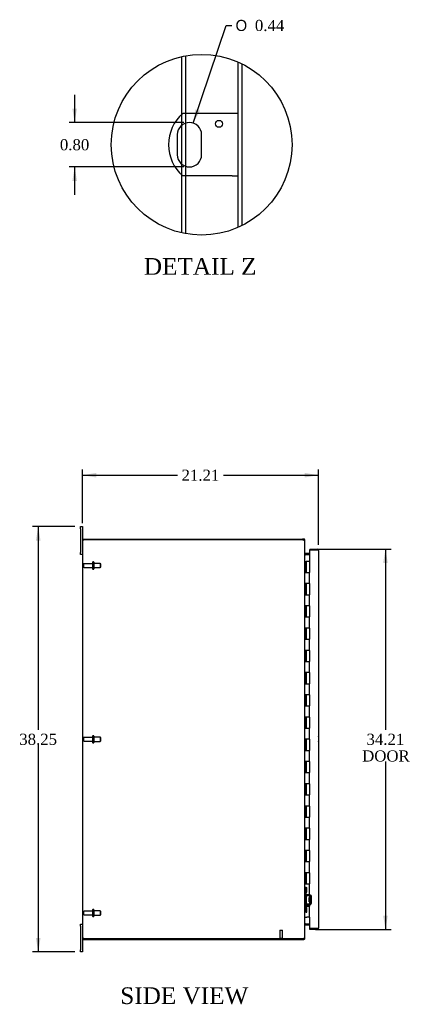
# Model space of a CAD drawing. Header units: inches. Extents: x 19 to 237, y 5 to 158.
# Tile 2 of 8: x 19 to 53, y 55 to 143. Entities that reach past the tile are written whole.
import ezdxf
from ezdxf.enums import TextEntityAlignment as Align

# ---------------------------------------------------------------- set-up
doc = ezdxf.new("R2010")
doc.units = ezdxf.units.IN
doc.header["$MEASUREMENT"] = 0
doc.layers.get('0').update_dxf_attribs({"linetype": 'CONTINUOUS'})
for name, color, linetype in [('COM40153-1', 7, 'CONTINUOUS'), ('COM42780', 7, 'CONTINUOUS'), ('COM48491', 7, 'CONTINUOUS'), ('COM48519', 7, 'CONTINUOUS'), ('COM71780-21', 7, 'CONTINUOUS'), ('DEFAULT', 7, 'CONTINUOUS'), ('FET07710', 7, 'CONTINUOUS'), ('HNG10620-32B', 7, 'CONTINUOUS'), ('HNG10620-32C', 7, 'CONTINUOUS'), ('STD21878', 7, 'CONTINUOUS'), ('STD26094', 7, 'CONTINUOUS')]:
    doc.layers.add(name, color=color, linetype=linetype)
doc.styles.add('SEACAD_SOLID_EDGE_ANSI1_SY', font='txt')
doc.styles.add('SEACAD_TIMES_NEW_ROMAN', font='times.ttf')

# ---------------------------------------------------------------- blocks, each defined once
blk = doc.blocks.new('GDIMGGROUP2')
at = {"layer": 'DEFAULT', "linetype": 'Continuous'}
for points in [[(25.503, 102.438), (24.253, 102.229), (25.503, 102.021)], [(44.213, 102.438), (44.213, 102.021), (45.463, 102.229)]]:
    blk.add_hatch(color=136, dxfattribs=at).paths.add_polyline_path(points)
at = {"layer": 'DEFAULT', "color": 136, "linetype": 'Continuous'}
for p, q in [((24.253, 97.913), (24.253, 102.729)), ((45.463, 95.97), (45.463, 102.729)), ((24.253, 102.229), (32.802, 102.229)), ((36.915, 102.229), (45.463, 102.229))]:
    blk.add_line(p, q, dxfattribs=at)
at = {"layer": 'DEFAULT', "color": 136, "linetype": 'Continuous', "style": 'SEACAD_TIMES_NEW_ROMAN'}
blk.add_text('21.21', height=1, dxfattribs=at).set_placement((33.152, 102.729), align=Align.TOP_LEFT)
blk = doc.blocks.new('GDIMGGROUP3')
at = {"layer": 'DEFAULT', "linetype": 'Continuous'}
for points in [[(20.059, 96.351), (20.476, 96.351), (20.267, 97.601)], [(20.059, 60.601), (20.267, 59.351), (20.476, 60.601)]]:
    blk.add_hatch(color=136, dxfattribs=at).paths.add_polyline_path(points)
at = {"layer": 'DEFAULT', "color": 136, "linetype": 'Continuous'}
for p, q in [((23.566, 97.601), (19.767, 97.601)), ((20.267, 97.601), (20.267, 79.326)), ((20.267, 77.976), (20.267, 59.351)), ((23.566, 59.351), (19.767, 59.351))]:
    blk.add_line(p, q, dxfattribs=at)
at = {"layer": 'DEFAULT', "color": 136, "linetype": 'Continuous', "style": 'SEACAD_TIMES_NEW_ROMAN'}
blk.add_text('38.25', height=1, dxfattribs=at).set_placement((18.561, 78.976), align=Align.TOP_LEFT)
blk = doc.blocks.new('GDIMGGROUP12')
at = {"layer": 'DEFAULT', "linetype": 'Continuous'}
for points in [[(51.698, 94.328), (51.49, 95.578), (51.282, 94.328)], [(51.698, 62.623), (51.282, 62.623), (51.49, 61.373)]]:
    blk.add_hatch(color=136, dxfattribs=at).paths.add_polyline_path(points)
at = {"layer": 'DEFAULT', "color": 136, "linetype": 'Continuous'}
for p, q in [((45.196, 95.578), (51.99, 95.578)), ((51.49, 95.578), (51.49, 79.326)), ((51.49, 76.476), (51.49, 61.373)), ((45.196, 61.373), (51.99, 61.373))]:
    blk.add_line(p, q, dxfattribs=at)
at = {"layer": 'DEFAULT', "color": 136, "linetype": 'Continuous', "style": 'SEACAD_TIMES_NEW_ROMAN'}
for s, p in [('34.21', (49.784, 78.976)), ('DOOR', (49.393, 77.476))]:
    blk.add_text(s, height=1, dxfattribs=at).set_placement(p, align=Align.TOP_LEFT)
blk = doc.blocks.new('GDIMGGROUP26')
at = {"layer": 'DEFAULT', "linetype": 'Continuous'}
for points in [[(23.334, 135.202), (23.543, 133.952), (23.751, 135.202)], [(23.334, 128.702), (23.751, 128.702), (23.543, 129.952)]]:
    blk.add_hatch(color=136, dxfattribs=at).paths.add_polyline_path(points)
at = {"layer": 'DEFAULT', "color": 136, "linetype": 'Continuous'}
for p, q in [((23.543, 136.452), (23.543, 133.952)), ((33.367, 133.952), (23.043, 133.952)), ((33.367, 129.952), (23.043, 129.952)), ((23.543, 129.952), (23.543, 127.452))]:
    blk.add_line(p, q, dxfattribs=at)
at = {"layer": 'DEFAULT', "color": 136, "linetype": 'Continuous', "style": 'SEACAD_TIMES_NEW_ROMAN'}
blk.add_text('0.80', height=1, dxfattribs=at).set_placement((22.215, 132.452), align=Align.TOP_LEFT)
blk = doc.blocks.new('GDIMGGROUP27')
at = {"layer": 'DEFAULT', "linetype": 'Continuous'}
blk.add_hatch(color=136, dxfattribs=at).paths.add_polyline_path([(34.414, 135.146), (34.214, 133.895), (34.809, 135.014)])
at = {"layer": 'DEFAULT', "color": 136, "linetype": 'Continuous'}
for p, q in [((34.214, 133.895), (37.161, 142.678)), ((37.161, 142.678), (37.661, 142.678))]:
    blk.add_line(p, q, dxfattribs=at)
for s, style, p in [('O', 'SEACAD_SOLID_EDGE_ANSI1_SY', (38.011, 143.178)), ('0.44', 'SEACAD_TIMES_NEW_ROMAN', (39.751, 143.178))]:
    blk.add_text(s, height=1, dxfattribs=dict(at, style=style)).set_placement(p, align=Align.TOP_LEFT)

msp = doc.modelspace()

# ---------------------------------------------------------------- linework, layer by layer
at = {"color": 7}
msp.add_circle((34.959, 131.952), 8.127, dxfattribs=at)
at = {"layer": 'COM40153-1', "color": 7}
for p, q in [((37.702, 134.764), (33.261, 134.764)), ((38.242, 134.764), (37.702, 134.764)), ((32.774, 132.859), (32.774, 131.044)), ((34.959, 131.044), (34.959, 132.859)), ((37.702, 129.139), (33.261, 129.139)), ((37.702, 129.139), (38.242, 129.139))]:
    msp.add_line(p, q, dxfattribs=at)
msp.add_circle((36.522, 133.829), 0.312, dxfattribs=at)
for centre, radius, start, end in [((35.742, 131.952), 3.75, 131.40962, 228.59038), ((33.867, 132.859), 1.092, 0, 180), ((33.867, 131.044), 1.092, 180, 0), ((44.753, 78.516), 0.75, 341.20309, 18.79691)]:
    msp.add_arc(centre, radius, start, end, dxfattribs=at)
at = {"layer": 'COM42780', "color": 7}
for p, q in [((44.253, 65.153), (44.295, 65.153)), ((44.295, 64.716), (44.253, 64.716)), ((44.346, 65.153), (44.295, 65.153)), ((44.346, 64.716), (44.295, 64.716)), ((44.346, 65.153), (44.413, 65.153)), ((44.346, 64.716), (44.346, 65.153)), ((44.346, 64.716), (44.413, 64.716)), ((44.348, 65.153), (44.348, 64.716)), ((44.348, 64.531), (44.348, 64.716)), ((44.413, 64.716), (44.413, 65.153)), ((44.683, 64.383), (44.394, 64.388)), ((44.685, 64.478), (44.396, 64.483)), ((44.635, 63.843), (44.635, 64.233)), ((44.73, 64.233), (44.635, 64.233)), ((44.825, 64.163), (44.635, 64.163)), ((44.825, 64.144), (44.635, 64.144)), ((44.635, 63.931), (44.825, 63.931)), ((44.825, 63.913), (44.635, 63.913)), ((44.635, 63.843), (44.73, 63.843)), ((44.739, 64.466), (44.685, 64.478)), ((44.73, 63.741), (44.73, 64.335)), ((44.825, 63.741), (44.825, 64.335)), ((44.253, 63.359), (44.295, 63.359)), ((44.295, 62.922), (44.253, 62.922)), ((44.295, 63.359), (44.346, 63.359)), ((44.346, 62.922), (44.295, 62.922)), ((44.346, 63.359), (44.413, 63.359)), ((44.346, 62.922), (44.346, 63.359)), ((44.346, 62.922), (44.413, 62.922)), ((44.347, 63.228), (44.348, 63.228)), ((44.347, 63.118), (44.347, 63.228)), ((44.347, 63.197), (44.348, 63.197)), ((44.347, 63.118), (44.348, 63.118)), ((44.347, 63.088), (44.347, 63.118)), ((44.347, 63.113), (44.348, 63.113)), ((44.347, 63.088), (44.348, 63.088)), ((44.347, 63.054), (44.347, 63.088)), ((44.347, 63.054), (44.348, 63.054)), ((44.348, 63.359), (44.348, 63.545)), ((44.348, 63.359), (44.348, 62.922)), ((44.394, 63.688), (44.683, 63.693)), ((44.396, 63.593), (44.685, 63.598)), ((44.413, 62.922), (44.413, 63.359)), ((44.685, 63.598), (44.739, 63.609))]:
    msp.add_line(p, q, dxfattribs=at)
for centre, radius, start, end in [((44.396, 64.531), 0.143, 180, 206.90823), ((44.396, 64.531), 0.143, 206.90823, 269), ((44.396, 64.531), 0.048, 180, 269), ((44.682, 64.335), 0.048, 0, 89), ((44.682, 64.335), 0.143, 0, 66.66652), ((44.396, 63.545), 0.143, 153.09177, 180), ((44.396, 63.545), 0.143, 91, 153.09177), ((44.396, 63.545), 0.048, 91, 180), ((44.682, 63.741), 0.048, 271, 0), ((44.682, 63.741), 0.143, 293.33348, 0)]:
    msp.add_arc(centre, radius, start, end, dxfattribs=at)
at = {"layer": 'COM48491', "color": 7}
for p, q in [((33.537, 134.764), (33.537, 139.953)), ((33.177, 134.687), (33.177, 139.88)), ((38.242, 124.517), (38.242, 139.386)), ((38.602, 124.687), (38.602, 139.216)), ((33.177, 133.706), (33.177, 134.687)), ((33.537, 133.901), (33.537, 134.764)), ((33.537, 130.003), (33.537, 133.901)), ((33.177, 130.197), (33.177, 133.706)), ((33.177, 129.216), (33.177, 130.197)), ((33.537, 129.139), (33.537, 130.003)), ((33.177, 124.023), (33.177, 129.216)), ((33.537, 123.951), (33.537, 129.139)), ((24.253, 96.404), (24.361, 96.404)), ((24.253, 96.404), (24.253, 60.548)), ((44.027, 96.404), (24.361, 96.404)), ((44.253, 60.653), (44.253, 96.299)), ((44.279, 95.076), (44.289, 95.076)), ((44.668, 95.076), (44.289, 95.076)), ((44.289, 61.876), (44.279, 61.876)), ((44.289, 61.876), (44.668, 61.876)), ((24.361, 60.548), (24.253, 60.548)), ((24.361, 60.548), (44.027, 60.548))]:
    msp.add_line(p, q, dxfattribs=at)
for centre, radius, start, end in [((44.027, 96.154), 0.25, 61.84537, 90), ((44.206, 96.294), 0.0479, 4.85781, 50.20268), ((44.395, 95.158), 0.142, 183.34421, 215.31064), ((44.395, 61.793), 0.142, 144.68935, 176.6558), ((44.027, 60.798), 0.25, 270, 298.15463), ((44.1, 60.792), 0.219, 281.9896, 308.4732), ((44.206, 60.657), 0.0479, 309.79734, 355.14219)]:
    msp.add_arc(centre, radius, start, end, dxfattribs=at)
msp.add_open_spline([(44.236, 96.331), (44.235, 96.332), (44.233, 96.334), (44.229, 96.338), (44.225, 96.341), (44.221, 96.344), (44.216, 96.346), (44.211, 96.349), (44.205, 96.352), (44.198, 96.356), (44.188, 96.36), (44.176, 96.365), (44.165, 96.368), (44.155, 96.371), (44.149, 96.373), (44.145, 96.374)], degree=3, knots=[0, 0, 0, 0, 0.058508, 0.117588, 0.177234, 0.23744, 0.298196, 0.359495, 0.421327, 0.483683, 0.609872, 0.738031, 0.824554, 0.911887, 1, 1, 1, 1], dxfattribs=at)
at = {"layer": 'COM48519', "color": 7}
for p, q in [((24.325, 96.404), (24.325, 96.476)), ((24.325, 96.476), (44.027, 96.476)), ((44.145, 96.476), (44.027, 96.476)), ((44.145, 96.404), (44.027, 96.404)), ((44.145, 96.404), (44.145, 96.476)), ((44.181, 96.368), (44.176, 96.387)), ((44.181, 96.368), (44.253, 96.368)), ((44.253, 96.299), (44.253, 96.368)), ((44.279, 95.174), (44.259, 95.105)), ((44.668, 95.173), (44.289, 95.173)), ((44.668, 95.101), (44.289, 95.101)), ((44.279, 61.777), (44.259, 61.846)), ((44.289, 61.851), (44.668, 61.851)), ((44.289, 61.779), (44.668, 61.779)), ((24.325, 60.548), (24.325, 60.476)), ((24.325, 60.476), (44.027, 60.476)), ((44.027, 60.548), (44.145, 60.548)), ((44.027, 60.476), (44.145, 60.476)), ((44.145, 60.548), (44.145, 60.476)), ((44.176, 60.564), (44.181, 60.584)), ((44.181, 60.584), (44.253, 60.584)), ((44.253, 60.584), (44.253, 60.653))]:
    msp.add_line(p, q, dxfattribs=at)
for centre, radius, start, end in [((44.145, 96.368), 0.108, 32.64308, 90.00001), ((44.145, 96.368), 0.036, 32.6431, 90), ((44.145, 96.368), 0.108, 0, 32.64312), ((44.289, 95.209), 0.036, 180, 253.77952), ((44.289, 95.209), 0.108, 253.77952, 270), ((44.289, 95.209), 0.036, 253.77952, 270), ((44.289, 61.743), 0.036, 106.22048, 180), ((44.289, 61.743), 0.108, 90, 106.22048), ((44.289, 61.743), 0.036, 90, 106.22048), ((44.145, 60.584), 0.036, 270, 327.3569), ((44.145, 60.584), 0.108, 270, 327.3569), ((44.145, 60.584), 0.108, 327.3569, 0)]:
    msp.add_arc(centre, radius, start, end, dxfattribs=at)
at = {"layer": 'COM71780-21', "color": 7}
for p, q in [((45.355, 95.506), (44.668, 95.506)), ((44.668, 95.506), (44.668, 94.476)), ((44.696, 95.578), (44.696, 95.506)), ((44.696, 95.578), (45.355, 95.578)), ((44.696, 95.506), (45.355, 95.506)), ((45.457, 95.506), (45.355, 95.506)), ((45.355, 95.506), (45.457, 95.506)), ((45.463, 95.47), (45.463, 61.481)), ((44.668, 62.476), (44.668, 61.445)), ((44.668, 61.445), (45.355, 61.445)), ((44.696, 61.373), (44.696, 61.445)), ((45.355, 61.445), (44.696, 61.445)), ((45.355, 61.373), (44.696, 61.373)), ((45.355, 61.445), (45.457, 61.445)), ((45.457, 61.445), (45.355, 61.445))]:
    msp.add_line(p, q, dxfattribs=at)
for centre, start, end in [((45.355, 95.47), 19.47122, 90), ((45.355, 95.47), 0, 19.47122), ((45.355, 61.481), 270, 340.52878), ((45.355, 61.481), 340.52878, 0)]:
    msp.add_arc(centre, 0.108, start, end, dxfattribs=at)
for centre, start_param, end_param in [((45.355, 95.47), 3.141593, 3.48143), ((45.355, 61.481), 2.801756, 3.141593)]:
    msp.add_ellipse(centre, major_axis=(-0.108, 0), ratio=0.997813, start_param=start_param, end_param=end_param, dxfattribs=at)
at = {"layer": 'FET07710', "color": 7}
for p, q in [((24.066, 97.413), (24.066, 97.601)), ((24.066, 97.601), (24.253, 97.601)), ((24.066, 97.413), (24.066, 95.288)), ((24.253, 97.601), (24.253, 97.413)), ((24.253, 97.413), (24.253, 96.404)), ((24.066, 95.101), (24.066, 95.288)), ((24.253, 95.101), (24.066, 95.101)), ((24.066, 61.663), (24.066, 61.851)), ((24.066, 61.851), (24.253, 61.851)), ((24.066, 61.663), (24.066, 59.538)), ((24.253, 60.548), (24.253, 59.538)), ((24.066, 59.351), (24.066, 59.538)), ((24.253, 59.351), (24.066, 59.351)), ((24.253, 59.538), (24.253, 59.351))]:
    msp.add_line(p, q, dxfattribs=at)
at = {"layer": 'HNG10620-32B', "color": 7}
for p, q in [((44.253, 94.476), (44.279, 94.476)), ((44.279, 94.476), (44.297, 94.476)), ((44.297, 94.476), (44.34, 94.476)), ((44.297, 94.476), (44.297, 93.476)), ((44.34, 94.476), (44.34, 93.476)), ((44.297, 93.476), (44.406, 93.476)), ((44.406, 93.476), (44.668, 93.476)), ((44.668, 92.476), (44.668, 93.476)), ((44.406, 92.476), (44.297, 92.476)), ((44.297, 92.476), (44.297, 91.476)), ((44.34, 92.476), (44.34, 91.476)), ((44.668, 92.476), (44.406, 92.476)), ((44.297, 91.476), (44.406, 91.476)), ((44.406, 91.476), (44.668, 91.476)), ((44.668, 90.476), (44.668, 91.476)), ((44.406, 90.476), (44.297, 90.476)), ((44.297, 90.476), (44.297, 89.476)), ((44.34, 90.476), (44.34, 89.476)), ((44.668, 90.476), (44.406, 90.476)), ((44.297, 89.476), (44.406, 89.476)), ((44.406, 89.476), (44.668, 89.476)), ((44.668, 88.476), (44.668, 89.476)), ((44.406, 88.476), (44.297, 88.476)), ((44.297, 88.476), (44.297, 87.476)), ((44.34, 88.476), (44.34, 87.476)), ((44.668, 88.476), (44.406, 88.476)), ((44.297, 87.476), (44.406, 87.476)), ((44.406, 87.476), (44.668, 87.476)), ((44.668, 86.476), (44.668, 87.476)), ((44.406, 86.476), (44.297, 86.476)), ((44.297, 86.476), (44.297, 85.476)), ((44.34, 86.476), (44.34, 85.476)), ((44.668, 86.476), (44.406, 86.476)), ((44.297, 85.476), (44.406, 85.476)), ((44.406, 85.476), (44.668, 85.476)), ((44.668, 84.476), (44.668, 85.476)), ((44.406, 84.476), (44.297, 84.476)), ((44.297, 84.476), (44.297, 83.476)), ((44.34, 84.476), (44.34, 83.476)), ((44.668, 84.476), (44.406, 84.476)), ((44.297, 83.476), (44.406, 83.476)), ((44.406, 83.476), (44.668, 83.476)), ((44.668, 82.476), (44.668, 83.476)), ((44.406, 82.476), (44.297, 82.476)), ((44.297, 82.476), (44.297, 81.476)), ((44.34, 82.476), (44.34, 81.476)), ((44.668, 82.476), (44.406, 82.476)), ((44.297, 81.476), (44.406, 81.476)), ((44.406, 81.476), (44.668, 81.476)), ((44.668, 80.476), (44.668, 81.476)), ((44.406, 80.476), (44.297, 80.476)), ((44.297, 80.476), (44.297, 79.476)), ((44.34, 80.476), (44.34, 79.476)), ((44.668, 80.476), (44.406, 80.476)), ((44.297, 79.476), (44.406, 79.476)), ((44.406, 79.476), (44.668, 79.476)), ((44.668, 78.476), (44.668, 79.476)), ((44.406, 78.476), (44.297, 78.476)), ((44.297, 78.476), (44.297, 77.476)), ((44.34, 78.476), (44.34, 77.476)), ((44.668, 78.476), (44.406, 78.476)), ((44.297, 77.476), (44.406, 77.476)), ((44.406, 77.476), (44.668, 77.476)), ((44.668, 76.476), (44.668, 77.476)), ((44.406, 76.476), (44.297, 76.476)), ((44.297, 76.476), (44.297, 75.476)), ((44.34, 76.476), (44.34, 75.476)), ((44.668, 76.476), (44.406, 76.476)), ((44.297, 75.476), (44.406, 75.476)), ((44.406, 75.476), (44.668, 75.476)), ((44.668, 74.476), (44.668, 75.476)), ((44.406, 74.476), (44.297, 74.476)), ((44.297, 74.476), (44.297, 73.476)), ((44.34, 74.476), (44.34, 73.476)), ((44.668, 74.476), (44.406, 74.476)), ((44.297, 73.476), (44.406, 73.476)), ((44.406, 73.476), (44.668, 73.476)), ((44.668, 72.476), (44.668, 73.476)), ((44.406, 72.476), (44.297, 72.476)), ((44.297, 72.476), (44.297, 71.476)), ((44.34, 72.476), (44.34, 71.476)), ((44.668, 72.476), (44.406, 72.476)), ((44.297, 71.476), (44.406, 71.476)), ((44.406, 71.476), (44.668, 71.476)), ((44.668, 70.476), (44.668, 71.476)), ((44.406, 70.476), (44.297, 70.476)), ((44.297, 70.476), (44.297, 69.476)), ((44.34, 70.476), (44.34, 69.476)), ((44.668, 70.476), (44.406, 70.476)), ((44.297, 69.476), (44.406, 69.476)), ((44.406, 69.476), (44.668, 69.476)), ((44.668, 68.476), (44.668, 69.476)), ((44.406, 68.476), (44.297, 68.476)), ((44.297, 68.476), (44.297, 67.476)), ((44.34, 68.476), (44.34, 67.476)), ((44.668, 68.476), (44.406, 68.476)), ((44.297, 67.476), (44.406, 67.476)), ((44.406, 67.476), (44.668, 67.476)), ((44.668, 66.476), (44.668, 67.476)), ((44.406, 66.476), (44.297, 66.476)), ((44.297, 66.476), (44.297, 65.476)), ((44.34, 66.476), (44.34, 65.476)), ((44.668, 66.476), (44.406, 66.476)), ((44.297, 65.476), (44.406, 65.476)), ((44.406, 65.476), (44.668, 65.476)), ((44.668, 64.476), (44.668, 65.476)), ((44.406, 64.476), (44.297, 64.476)), ((44.297, 64.476), (44.297, 63.476)), ((44.34, 64.476), (44.34, 63.476)), ((44.668, 64.476), (44.406, 64.476)), ((44.297, 63.476), (44.406, 63.476)), ((44.406, 63.476), (44.668, 63.476)), ((44.668, 62.476), (44.668, 63.476)), ((44.253, 62.476), (44.279, 62.476)), ((44.279, 62.476), (44.406, 62.476)), ((44.668, 62.476), (44.406, 62.476))]:
    msp.add_line(p, q, dxfattribs=at)
at = {"layer": 'HNG10620-32C', "color": 7}
for p, q in [((44.668, 94.476), (44.361, 94.476)), ((44.361, 94.476), (44.361, 93.476)), ((44.668, 94.476), (44.668, 93.476)), ((44.406, 93.476), (44.668, 93.476)), ((44.668, 92.476), (44.668, 93.476)), ((44.361, 92.476), (44.361, 91.476)), ((44.668, 92.476), (44.406, 92.476)), ((44.668, 92.476), (44.668, 91.476)), ((44.406, 91.476), (44.668, 91.476)), ((44.668, 90.476), (44.668, 91.476)), ((44.361, 90.476), (44.361, 89.476)), ((44.668, 90.476), (44.406, 90.476)), ((44.668, 90.476), (44.668, 89.476)), ((44.406, 89.476), (44.668, 89.476)), ((44.668, 88.476), (44.668, 89.476)), ((44.361, 88.476), (44.361, 87.476)), ((44.668, 88.476), (44.406, 88.476)), ((44.668, 88.476), (44.668, 87.476)), ((44.406, 87.476), (44.668, 87.476)), ((44.668, 86.476), (44.668, 87.476)), ((44.361, 86.476), (44.361, 85.476)), ((44.668, 86.476), (44.406, 86.476)), ((44.668, 86.476), (44.668, 85.476)), ((44.406, 85.476), (44.668, 85.476)), ((44.668, 84.476), (44.668, 85.476)), ((44.361, 84.476), (44.361, 83.476)), ((44.668, 84.476), (44.406, 84.476)), ((44.668, 84.476), (44.668, 83.476)), ((44.406, 83.476), (44.668, 83.476)), ((44.668, 82.476), (44.668, 83.476)), ((44.361, 82.476), (44.361, 81.476)), ((44.668, 82.476), (44.406, 82.476)), ((44.668, 82.476), (44.668, 81.476)), ((44.406, 81.476), (44.668, 81.476)), ((44.668, 80.476), (44.668, 81.476)), ((44.361, 80.476), (44.361, 79.476)), ((44.668, 80.476), (44.406, 80.476)), ((44.668, 80.476), (44.668, 79.476)), ((44.406, 79.476), (44.668, 79.476)), ((44.668, 78.476), (44.668, 79.476)), ((44.361, 78.476), (44.361, 77.476)), ((44.668, 78.476), (44.406, 78.476)), ((44.668, 78.476), (44.668, 77.476)), ((44.406, 77.476), (44.668, 77.476)), ((44.668, 76.476), (44.668, 77.476)), ((44.361, 76.476), (44.361, 75.476)), ((44.668, 76.476), (44.406, 76.476)), ((44.668, 76.476), (44.668, 75.476)), ((44.406, 75.476), (44.668, 75.476)), ((44.668, 74.476), (44.668, 75.476)), ((44.361, 74.476), (44.361, 73.476)), ((44.668, 74.476), (44.406, 74.476)), ((44.668, 74.476), (44.668, 73.476)), ((44.406, 73.476), (44.668, 73.476)), ((44.668, 72.476), (44.668, 73.476)), ((44.361, 72.476), (44.361, 71.476)), ((44.668, 72.476), (44.406, 72.476)), ((44.668, 72.476), (44.668, 71.476)), ((44.406, 71.476), (44.668, 71.476)), ((44.668, 70.476), (44.668, 71.476)), ((44.361, 70.476), (44.361, 69.476)), ((44.668, 70.476), (44.406, 70.476)), ((44.668, 70.476), (44.668, 69.476)), ((44.406, 69.476), (44.668, 69.476)), ((44.668, 68.476), (44.668, 69.476)), ((44.361, 68.476), (44.361, 67.476)), ((44.668, 68.476), (44.406, 68.476)), ((44.668, 68.476), (44.668, 67.476)), ((44.406, 67.476), (44.668, 67.476)), ((44.668, 66.476), (44.668, 67.476)), ((44.361, 66.476), (44.361, 65.476)), ((44.668, 66.476), (44.406, 66.476)), ((44.668, 66.476), (44.668, 65.476)), ((44.406, 65.476), (44.668, 65.476)), ((44.668, 64.476), (44.668, 65.476)), ((44.361, 64.476), (44.361, 63.476)), ((44.668, 64.476), (44.406, 64.476)), ((44.668, 64.476), (44.668, 63.476)), ((44.406, 63.476), (44.668, 63.476)), ((44.668, 62.476), (44.668, 63.476))]:
    msp.add_line(p, q, dxfattribs=at)
at = {"layer": 'STD21878', "color": 7}
for p, q in [((41.996, 61.298), (42.246, 61.298)), ((41.996, 61.298), (41.996, 60.579)), ((42.246, 60.579), (42.246, 61.298)), ((41.981, 60.579), (42.262, 60.579)), ((41.981, 60.579), (41.981, 60.548)), ((42.262, 60.548), (42.262, 60.579))]:
    msp.add_line(p, q, dxfattribs=at)
at = {"layer": 'STD26094', "color": 7}
for p, q in [((24.325, 94.206), (24.325, 93.996)), ((25.162, 94.266), (24.385, 94.266)), ((24.385, 93.936), (25.162, 93.936)), ((25.162, 94.396), (25.162, 93.806)), ((25.232, 94.426), (25.192, 94.426)), ((25.262, 94.396), (25.262, 93.806)), ((25.85, 94.288), (25.262, 94.288)), ((25.262, 93.913), (25.85, 93.913)), ((25.85, 94.288), (25.85, 93.913)), ((25.887, 94.251), (25.85, 94.288)), ((25.85, 93.913), (25.887, 93.951)), ((25.887, 93.951), (25.887, 94.251)), ((25.192, 93.776), (25.232, 93.776)), ((24.325, 78.581), (24.325, 78.371)), ((25.162, 78.641), (24.385, 78.641)), ((24.385, 78.311), (25.162, 78.311)), ((25.162, 78.771), (25.162, 78.181)), ((25.232, 78.801), (25.192, 78.801)), ((25.192, 78.151), (25.232, 78.151)), ((25.262, 78.771), (25.262, 78.181)), ((25.85, 78.663), (25.262, 78.663)), ((25.262, 78.288), (25.85, 78.288)), ((25.85, 78.663), (25.85, 78.288)), ((25.887, 78.626), (25.85, 78.663)), ((25.85, 78.288), (25.887, 78.326)), ((25.887, 78.326), (25.887, 78.626)), ((24.325, 62.956), (24.325, 62.746)), ((25.162, 63.016), (24.385, 63.016)), ((25.162, 63.146), (25.162, 62.556)), ((25.232, 63.176), (25.192, 63.176)), ((25.262, 63.146), (25.262, 62.556)), ((25.85, 63.038), (25.262, 63.038)), ((25.85, 63.038), (25.85, 62.663)), ((25.887, 63.001), (25.85, 63.038)), ((25.887, 62.701), (25.887, 63.001)), ((24.385, 62.686), (25.162, 62.686)), ((25.192, 62.526), (25.232, 62.526)), ((25.262, 62.663), (25.85, 62.663)), ((25.85, 62.663), (25.887, 62.701))]:
    msp.add_line(p, q, dxfattribs=at)
for centre, radius, start, end in [((24.385, 94.206), 0.06, 90, 180), ((24.385, 93.996), 0.06, 180, 270), ((25.192, 94.396), 0.03, 90, 180), ((25.232, 94.396), 0.03, 0, 90), ((25.192, 93.806), 0.03, 180, 270), ((25.232, 93.806), 0.03, 270, 0), ((24.385, 78.581), 0.06, 90, 180), ((24.385, 78.371), 0.06, 180, 270), ((25.192, 78.771), 0.03, 90, 180), ((25.192, 78.181), 0.03, 180, 270), ((25.232, 78.771), 0.03, 0, 90), ((25.232, 78.181), 0.03, 270, 0), ((24.385, 62.956), 0.06, 90, 180), ((25.192, 63.146), 0.03, 90, 180), ((25.232, 63.146), 0.03, 0, 90), ((24.385, 62.746), 0.06, 180, 270), ((25.192, 62.556), 0.03, 180, 270), ((25.232, 62.556), 0.03, 270, 0)]:
    msp.add_arc(centre, radius, start, end, dxfattribs=at)

# ---------------------------------------------------------------- block references
at = {"layer": 'DEFAULT', "color": 7}
for name in ['GDIMGGROUP27', 'GDIMGGROUP26', 'GDIMGGROUP2', 'GDIMGGROUP3', 'GDIMGGROUP12']:
    msp.add_blockref(name, (0, 0), dxfattribs=at)

# ---------------------------------------------------------------- texts
at = {"layer": 'DEFAULT', "color": 7, "style": 'SEACAD_TIMES_NEW_ROMAN'}
for s, p in [('DETAIL Z', (29.767, 121.756)), ('SIDE VIEW', (27.644, 56.167))]:
    msp.add_text(s, height=1.5, dxfattribs=at).set_placement(p, align=Align.TOP_LEFT)

doc.saveas('drawing.dxf')
